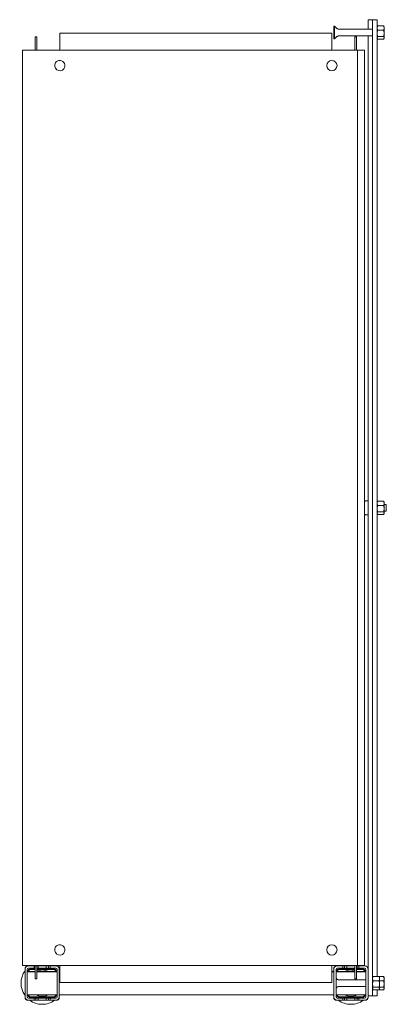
# Model space of a CAD drawing. Header units: millimetres. Extents: x 79 to 399, y -712 to 149.
import ezdxf

# ---------------------------------------------------------------- set-up
doc = ezdxf.new("R2010")
doc.units = ezdxf.units.MM

msp = doc.modelspace()

# ---------------------------------------------------------------- linework, layer by layer
at = {"color": 0, "linetype": 'Continuous', "lineweight": 0}
for p, q in [((383.21, 148.5), (383.21, 143.04)), ((387.21, 148.5), (383.21, 148.5)), ((387.21, 148.5), (387.21, 145.13)), ((391.21, 148.5), (387.21, 148.5)), ((391.21, 145.13), (391.21, 148.5)), ((353.21, 142.98), (353.21, 140.91)), ((353.86, 142.98), (353.21, 142.98)), ((353.21, 140.91), (353.21, 131.68)), ((353.86, 142.98), (353.86, 140.91)), ((356.07, 140.77), (353.86, 142.98)), ((353.86, 140.91), (353.86, 131.68)), ((387.21, 140.33), (357.14, 140.33)), ((383.21, 143.04), (383.21, 140.33)), ((387.21, 145.13), (387.21, 145.01)), ((387.21, 145.01), (387.21, 124.04)), ((391.21, 145.13), (391.21, 145.01)), ((391.21, 124.04), (391.21, 145.01)), ((391.21, 143.04), (391.66, 143.04)), ((391.21, 142.33), (391.43, 142.7)), ((391.66, 143.04), (396.87, 143.04)), ((391.66, 139.44), (396.87, 139.44)), ((397.31, 142.33), (397.1, 142.7)), ((397.31, 142.33), (397.31, 141.24)), ((397.31, 141.24), (397.31, 136.59)), ((92.01, 133.63), (93.51, 133.63)), ((92.01, 133.63), (92.01, 131.83)), ((92.01, 121.83), (92.01, 131.83)), ((93.51, 133.63), (93.51, 131.83)), ((93.51, 121.83), (93.51, 131.83)), ((113.61, 136.83), (351.61, 136.83)), ((113.61, 136.83), (113.61, 121.83)), ((351.61, 121.83), (351.61, 136.83)), ((353.86, 131.68), (353.21, 131.68)), ((356.07, 133.89), (353.86, 131.68)), ((387.21, 134.33), (357.14, 134.33)), ((373.21, 133.63), (371.71, 133.63)), ((371.71, 131.83), (371.71, 133.63)), ((371.71, 131.83), (371.71, 121.83)), ((373.21, 131.83), (373.21, 133.63)), ((373.21, 131.83), (373.21, 121.83)), ((383.21, 134.33), (383.21, -680.37)), ((391.21, 132.33), (391.43, 131.96)), ((391.21, 131.62), (391.66, 131.62)), ((391.66, 133.73), (396.87, 133.73)), ((391.66, 131.62), (396.87, 131.62)), ((397.31, 132.33), (397.1, 131.96)), ((397.31, 132.68), (397.31, 136.59)), ((397.31, 132.68), (397.31, 132.33)), ((81.11, 121.83), (81.11, -678.17)), ((84.36, 121.83), (81.11, 121.83)), ((84.36, 121.83), (372.11, 121.83)), ((372.11, 121.83), (374.11, 121.83)), ((374.11, 121.83), (374.11, -678.17)), ((380.11, 121.83), (374.11, 121.83)), ((380.11, 121.83), (380.11, -678.17)), ((387.21, 124.04), (387.21, -278.17)), ((391.21, 124.04), (391.21, -687.96)), ((383.21, -272.17), (380.89, -272.17)), ((391.21, -273.17), (391.43, -272.8)), ((391.66, -272.46), (396.87, -272.46)), ((397.31, -273.17), (397.1, -272.8)), ((397.31, -273.17), (397.31, -274.26)), ((397.31, -274.26), (397.31, -278.91)), ((399.21, -275.17), (397.31, -275.17)), ((399.21, -275.17), (399.21, -276.27)), ((387.21, -278.17), (387.21, -680.37)), ((391.21, -283.17), (391.43, -283.54)), ((391.66, -276.06), (396.87, -276.06)), ((391.66, -281.77), (396.87, -281.77)), ((391.66, -283.88), (396.87, -283.88)), ((397.31, -283.17), (397.1, -283.54)), ((397.31, -282.82), (397.31, -278.91)), ((399.21, -281.17), (397.31, -281.17)), ((397.31, -282.82), (397.31, -283.17)), ((399.21, -276.27), (399.21, -281.17)), ((383.21, -284.17), (380.89, -284.17)), ((81.11, -678.17), (84.36, -678.17)), ((84.36, -678.17), (372.11, -678.17)), ((86.21, -678.67), (85.71, -678.67)), ((91.21, -678.67), (86.21, -678.67)), ((91.21, -680.67), (91.21, -678.67)), ((91.21, -678.67), (92.01, -678.67)), ((92.01, -688.17), (92.01, -678.17)), ((93.51, -688.17), (93.51, -678.17)), ((93.51, -678.67), (94.71, -678.67)), ((101.71, -678.67), (94.71, -678.67)), ((94.71, -678.67), (94.71, -680.67)), ((101.71, -680.67), (101.71, -678.67)), ((101.71, -678.67), (103.81, -678.67)), ((103.81, -678.67), (105.21, -678.67)), ((103.81, -678.67), (103.81, -680.67)), ((110.21, -678.67), (105.21, -678.67)), ((105.21, -678.67), (105.21, -680.67)), ((110.71, -678.67), (110.21, -678.67)), ((113.61, -678.17), (113.61, -693.17)), ((351.61, -693.17), (351.61, -678.17)), ((356.21, -678.67), (355.71, -678.67)), ((361.21, -678.67), (356.21, -678.67)), ((361.21, -680.67), (361.21, -678.67)), ((362.61, -678.67), (361.21, -678.67)), ((364.71, -678.67), (362.61, -678.67)), ((362.61, -680.67), (362.61, -678.67)), ((371.71, -678.67), (364.71, -678.67)), ((364.71, -678.67), (364.71, -680.67)), ((371.71, -678.17), (371.71, -678.67)), ((371.71, -680.67), (371.71, -678.67)), ((374.11, -678.17), (372.11, -678.17)), ((373.21, -678.17), (373.21, -688.17)), ((373.81, -678.67), (373.21, -678.67)), ((375.21, -678.67), (373.81, -678.67)), ((373.81, -680.67), (373.81, -678.67)), ((374.11, -678.17), (380.11, -678.17)), ((380.21, -678.67), (375.21, -678.67)), ((375.21, -678.67), (375.21, -680.67)), ((380.71, -678.67), (380.21, -678.67)), ((83.21, -681.17), (83.21, -681.67)), ((83.21, -681.67), (83.21, -705.67)), ((85.21, -681.67), (85.21, -705.67)), ((85.21, -683.57), (92.01, -683.57)), ((85.21, -683.67), (87.21, -683.67)), ((85.21, -683.77), (92.01, -683.77)), ((91.21, -680.67), (86.21, -680.67)), ((92.01, -683.67), (87.21, -683.67)), ((87.21, -683.67), (87.21, -683.77)), ((92.01, -681.17), (88.21, -681.17)), ((92.01, -681.67), (88.21, -681.67)), ((91.21, -680.67), (92.01, -680.67)), ((92.01, -688.17), (92.01, -689.97)), ((93.51, -680.67), (94.71, -680.67)), ((108.21, -681.17), (93.51, -681.17)), ((108.21, -681.67), (93.51, -681.67)), ((93.51, -683.57), (111.21, -683.57)), ((99.21, -683.67), (93.51, -683.67)), ((93.51, -683.77), (111.21, -683.77)), ((93.51, -688.17), (93.51, -689.97)), ((101.71, -680.67), (94.71, -680.67)), ((99.21, -683.77), (99.21, -683.67)), ((99.21, -683.67), (101.21, -683.67)), ((101.21, -683.67), (101.21, -683.77)), ((101.71, -680.67), (103.81, -680.67)), ((103.81, -680.67), (105.21, -680.67)), ((110.21, -680.67), (105.21, -680.67)), ((111.21, -705.67), (111.21, -681.67)), ((113.21, -681.67), (113.21, -681.17)), ((113.21, -705.67), (113.21, -681.67)), ((113.21, -683.57), (113.61, -683.57)), ((113.21, -683.77), (113.61, -683.77)), ((351.61, -683.57), (353.21, -683.57)), ((351.61, -683.77), (353.21, -683.77)), ((353.21, -681.17), (353.21, -681.67)), ((353.21, -681.67), (353.21, -705.67)), ((355.21, -681.67), (355.21, -705.67)), ((355.21, -683.57), (371.71, -683.57)), ((355.21, -683.77), (371.71, -683.77)), ((361.21, -680.67), (356.21, -680.67)), ((371.71, -681.17), (358.21, -681.17)), ((371.71, -681.67), (358.21, -681.67)), ((361.21, -680.67), (362.61, -680.67)), ((362.61, -680.67), (364.71, -680.67)), ((371.71, -680.67), (364.71, -680.67)), ((365.21, -683.77), (365.21, -683.67)), ((365.21, -683.67), (367.21, -683.67)), ((371.71, -683.67), (367.21, -683.67)), ((367.21, -683.67), (367.21, -683.77)), ((371.71, -680.67), (371.71, -688.17)), ((371.71, -689.97), (371.71, -688.17)), ((373.21, -680.67), (373.81, -680.67)), ((378.21, -681.17), (373.21, -681.17)), ((378.21, -681.67), (373.21, -681.67)), ((373.21, -683.57), (381.21, -683.57)), ((379.21, -683.67), (373.21, -683.67)), ((373.21, -683.77), (381.21, -683.77)), ((373.21, -689.97), (373.21, -688.17)), ((373.81, -680.67), (375.21, -680.67)), ((380.21, -680.67), (375.21, -680.67)), ((379.21, -683.77), (379.21, -683.67)), ((379.21, -683.67), (381.21, -683.67)), ((381.21, -705.67), (381.21, -681.67)), ((383.21, -680.37), (383.21, -681.67)), ((383.21, -705.67), (383.21, -681.67)), ((387.21, -701.34), (387.21, -680.37)), ((387.21, -688.67), (387.43, -688.3)), ((387.66, -687.96), (392.87, -687.96)), ((392.87, -687.96), (396.87, -687.96)), ((393.31, -688.67), (393.1, -688.3)), ((397.31, -688.67), (397.1, -688.3)), ((92.01, -689.97), (93.51, -689.97)), ((351.61, -693.17), (113.61, -693.17)), ((356.07, -690.23), (355.21, -689.37)), ((356.07, -697.11), (355.21, -697.97)), ((381.21, -690.67), (357.14, -690.67)), ((381.21, -696.67), (357.14, -696.67)), ((373.21, -689.97), (371.71, -689.97)), ((387.66, -691.56), (392.87, -691.56)), ((393.31, -688.67), (393.31, -689.76)), ((393.31, -689.76), (393.31, -694.41)), ((393.31, -691.56), (396.87, -691.56)), ((393.31, -698.32), (393.31, -694.41)), ((397.31, -688.67), (397.31, -689.76)), ((397.31, -689.76), (397.31, -694.41)), ((397.31, -698.32), (397.31, -694.41)), ((83.21, -705.67), (83.21, -706.17)), ((85.21, -703.77), (111.21, -703.77)), ((88.21, -705.66), (108.21, -705.66)), ((113.21, -703.77), (353.21, -703.77)), ((113.21, -706.17), (113.21, -705.67)), ((353.21, -705.67), (353.21, -706.17)), ((355.21, -703.77), (381.21, -703.77)), ((358.21, -705.66), (378.21, -705.66)), ((387.21, -704.84), (383.21, -704.84)), ((383.21, -706.17), (383.21, -705.67)), ((387.21, -698.67), (387.43, -699.04)), ((387.21, -701.34), (387.21, -701.47)), ((387.21, -704.84), (387.21, -701.47)), ((391.21, -704.84), (387.21, -704.84)), ((387.66, -697.27), (392.87, -697.27)), ((387.66, -699.38), (392.87, -699.38)), ((391.21, -699.38), (391.21, -699.38)), ((391.21, -704.84), (391.21, -699.38)), ((392.87, -699.38), (396.87, -699.38)), ((393.31, -698.67), (393.1, -699.04)), ((393.31, -697.27), (396.87, -697.27)), ((393.31, -698.32), (393.31, -698.67)), ((397.31, -698.67), (397.1, -699.04)), ((397.31, -698.32), (397.31, -698.67)), ((85.71, -708.67), (86.21, -708.67)), ((86.21, -706.67), (91.21, -706.67)), ((86.21, -708.67), (91.21, -708.67)), ((88.21, -706.17), (108.21, -706.17)), ((91.21, -708.67), (91.21, -706.67)), ((92.61, -706.67), (91.21, -706.67)), ((91.21, -708.67), (92.61, -708.67)), ((94.71, -706.67), (92.61, -706.67)), ((92.61, -706.67), (92.61, -708.67)), ((92.61, -708.67), (94.71, -708.67)), ((94.71, -706.67), (101.71, -706.67)), ((94.71, -706.67), (94.71, -708.67)), ((94.71, -708.67), (101.71, -708.67)), ((101.71, -708.67), (101.71, -706.67)), ((103.81, -706.67), (101.71, -706.67)), ((101.71, -708.67), (103.81, -708.67)), ((105.21, -706.67), (103.81, -706.67)), ((103.81, -706.67), (103.81, -708.67)), ((103.81, -708.67), (105.21, -708.67)), ((105.21, -706.67), (110.21, -706.67)), ((105.21, -706.67), (105.21, -708.67)), ((105.21, -708.67), (110.21, -708.67)), ((110.21, -708.67), (110.71, -708.67)), ((355.71, -708.67), (356.21, -708.67)), ((356.21, -706.67), (361.21, -706.67)), ((356.21, -708.67), (361.21, -708.67)), ((358.21, -706.17), (378.21, -706.17)), ((361.21, -708.67), (361.21, -706.67)), ((362.61, -706.67), (361.21, -706.67)), ((362.61, -708.67), (361.21, -708.67)), ((364.71, -706.67), (362.61, -706.67)), ((362.61, -708.67), (362.61, -706.67)), ((364.71, -708.67), (362.61, -708.67)), ((364.71, -706.67), (371.71, -706.67)), ((364.71, -706.67), (364.71, -708.67)), ((364.71, -708.67), (371.71, -708.67)), ((371.71, -708.67), (371.71, -706.67)), ((373.81, -706.67), (371.71, -706.67)), ((373.81, -708.67), (371.71, -708.67)), ((375.21, -706.67), (373.81, -706.67)), ((373.81, -708.67), (373.81, -706.67)), ((375.21, -708.67), (373.81, -708.67)), ((375.21, -706.67), (380.21, -706.67)), ((375.21, -706.67), (375.21, -708.67)), ((375.21, -708.67), (380.21, -708.67)), ((380.21, -708.67), (380.71, -708.67))]:
    msp.add_line(p, q, dxfattribs=at)
at = {"color": 0, "linetype": 'Continuous', "lineweight": 0, "extrusion": (0, 0, -1)}
for centre, radius, start, end in [((-357.14, 141.83), 1.5, 270, 315), ((-357.14, 132.83), 1.5, 45, 90), ((-388.61, -278.17), 10, 31.7486, 35.25153), ((-380.89, -272.71), 0.54, 35.25153, 90), ((-388.61, -278.17), 10, 324.74847, 328.2514), ((-380.89, -283.63), 0.54, 270, 324.74847), ((-98.21, -693.67), 18.5, 54.17523, 56.9125), ((-98.21, -693.67), 18.5, 123.0875, 125.82477), ((-368.21, -693.67), 18.5, 54.17523, 56.9125), ((-368.21, -693.67), 18.5, 123.0875, 125.82477), ((-98.21, -693.67), 18.5, 324.17523, 35.82477), ((-98.21, -693.67), 18.5, 144.17523, 146.32903), ((-368.21, -693.67), 18.5, 33.08933, 35.82477), ((-357.14, -689.17), 1.5, 270, 315), ((-357.14, -698.17), 1.5, 45, 90), ((-98.21, -693.67), 18.5, 213.08933, 215.82477), ((-368.21, -693.67), 18.5, 324.17523, 326.91067), ((-98.21, -693.67), 18.5, 270, 305.82477), ((-98.21, -693.67), 18.5, 234.17523, 270), ((-368.21, -693.67), 18.5, 270, 305.82477), ((-368.21, -693.67), 18.5, 234.17523, 270)]:
    msp.add_arc(centre, radius, start, end, dxfattribs=at)
at = {"color": 0, "linetype": 'Continuous', "lineweight": 0}
for centre, radius, start, end in [((113.61, 108.33), 4.5, 323.58761, 143.58761), ((351.61, 108.33), 4.5, 0, 180), ((113.61, 108.33), 4.5, 143.58761, 323.58761), ((351.61, 108.33), 4.5, 180, 0), ((113.61, -664.67), 4.5, 143.58761, 323.58761), ((113.61, -664.67), 4.5, 323.58761, 143.58761), ((351.61, -664.67), 4.5, 0, 180), ((351.61, -664.67), 4.5, 180, 0), ((86.21, -681.67), 3, 90, 180), ((85.71, -681.17), 2.5, 90, 180), ((110.21, -681.67), 3, 0, 90), ((110.71, -681.17), 2.5, 0, 90), ((356.21, -681.67), 3, 90, 180), ((355.71, -681.17), 2.5, 90, 180), ((380.21, -681.67), 3, 0, 90), ((380.71, -681.17), 2.5, 0, 90), ((86.21, -681.67), 1, 90, 180), ((88.21, -683.67), 2.5, 90, 177.70756), ((88.21, -683.67), 1.99, 90, 177.1251), ((98.21, -693.67), 11.5, 90, 114.16279), ((98.21, -693.67), 11.5, 61.43328, 90), ((108.21, -683.67), 2.5, 2.29244, 90), ((108.21, -683.67), 1.99, 2.8749, 90), ((110.21, -681.67), 1, 0, 90), ((356.21, -681.67), 1, 90, 180), ((358.21, -683.67), 2.5, 90, 177.70756), ((358.21, -683.67), 1.99, 90, 177.1251), ((368.21, -693.67), 11.5, 90, 118.56672), ((368.21, -693.67), 11.5, 72.28107, 90), ((368.21, -693.67), 11.5, 61.43328, 64.22854), ((378.21, -683.67), 2.5, 2.29244, 90), ((378.21, -683.67), 1.99, 2.8749, 90), ((380.21, -681.67), 1, 0, 90), ((86.21, -705.67), 3, 180, 270), ((86.21, -705.67), 1, 180, 270), ((88.21, -703.67), 2.5, 182.29244, 270), ((88.21, -703.67), 1.99, 182.8749, 270), ((98.21, -693.67), 11.5, 241.43328, 270), ((98.21, -693.67), 11.5, 270, 298.56672), ((108.21, -703.67), 2.5, 270, 357.70756), ((108.21, -703.67), 1.99, 270, 357.1251), ((110.21, -705.67), 1, 270, 0), ((110.21, -705.67), 3, 270, 0), ((356.21, -705.67), 3, 180, 270), ((356.21, -705.67), 1, 180, 270), ((358.21, -703.67), 2.5, 182.29244, 270), ((358.21, -703.67), 1.99, 182.8749, 270), ((368.21, -693.67), 11.5, 241.43328, 270), ((368.21, -693.67), 11.5, 270, 298.56672), ((378.21, -703.67), 2.5, 270, 357.70756), ((378.21, -703.67), 1.99, 270, 357.1251), ((380.21, -705.67), 1, 270, 0), ((380.21, -705.67), 3, 270, 0), ((85.71, -706.17), 2.5, 180, 270), ((110.71, -706.17), 2.5, 270, 0), ((355.71, -706.17), 2.5, 180, 270), ((380.71, -706.17), 2.5, 270, 0)]:
    msp.add_arc(centre, radius, start, end, dxfattribs=at)
for points, weights in [([(391.21, 141.24), (391.21, 142.08), (391.66, 143.04)], [2.22975607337, 2.22975607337, 2.06966679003]), ([(391.66, 139.44), (391.21, 140.41), (391.21, 141.24)], [2.06966679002, 2.22975607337, 2.22975607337]), ([(391.66, 139.44), (391.21, 137.91), (391.21, 136.59)], [2.06966679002, 2.22975607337, 2.22975607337]), ([(391.66, 143.04), (391.52, 142.87), (391.43, 142.7)], [2.06966679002, 2.11660578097, 2.14978202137]), ([(397.31, 141.24), (397.31, 142.08), (396.87, 143.04)], [2.22975607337, 2.22975607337, 2.06966679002]), ([(396.87, 143.04), (397.01, 142.87), (397.1, 142.7)], [2.06966679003, 2.11660578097, 2.14978202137]), ([(396.87, 139.44), (397.31, 140.41), (397.31, 141.24)], [2.06966679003, 2.22975607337, 2.22975607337]), ([(396.87, 139.44), (397.31, 137.91), (397.31, 136.59)], [2.06966679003, 2.22975607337, 2.22975607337]), ([(391.21, 136.59), (391.21, 135.26), (391.66, 133.73)], [2.22975607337, 2.22975607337, 2.06966679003]), ([(391.21, 132.68), (391.21, 133.17), (391.66, 133.73)], [2.22975607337, 2.22975607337, 2.06966679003]), ([(391.66, 131.62), (391.21, 132.19), (391.21, 132.68)], [2.06966679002, 2.22975607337, 2.22975607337]), ([(397.31, 136.59), (397.31, 135.26), (396.87, 133.73)], [2.22975607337, 2.22975607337, 2.06966679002]), ([(397.31, 132.68), (397.31, 133.17), (396.87, 133.73)], [2.22975607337, 2.22975607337, 2.06966679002]), ([(396.87, 131.62), (397.31, 132.19), (397.31, 132.68)], [2.06966679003, 2.22975607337, 2.22975607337]), ([(391.21, -274.26), (391.21, -273.42), (391.66, -272.46)], [2.22975607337, 2.22975607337, 2.06966679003]), ([(391.66, -276.06), (391.21, -275.09), (391.21, -274.26)], [2.06966679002, 2.22975607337, 2.22975607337]), ([(391.66, -272.46), (391.52, -272.63), (391.43, -272.8)], [2.06966679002, 2.11660578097, 2.14978202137]), ([(397.31, -274.26), (397.31, -273.42), (396.87, -272.46)], [2.22975607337, 2.22975607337, 2.06966679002]), ([(396.87, -272.46), (397.01, -272.63), (397.1, -272.8)], [2.06966679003, 2.11660578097, 2.14978202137]), ([(396.87, -276.06), (397.31, -275.09), (397.31, -274.26)], [2.06966679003, 2.22975607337, 2.22975607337]), ([(391.66, -276.06), (391.21, -277.59), (391.21, -278.91)], [2.06966679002, 2.22975607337, 2.22975607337]), ([(391.21, -278.91), (391.21, -280.24), (391.66, -281.77)], [2.22975607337, 2.22975607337, 2.06966679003]), ([(391.21, -282.82), (391.21, -282.33), (391.66, -281.77)], [2.22975607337, 2.22975607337, 2.06966679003]), ([(391.66, -283.88), (391.21, -283.31), (391.21, -282.82)], [2.06966679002, 2.22975607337, 2.22975607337]), ([(396.87, -276.06), (397.31, -277.59), (397.31, -278.91)], [2.06966679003, 2.22975607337, 2.22975607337]), ([(397.31, -278.91), (397.31, -280.24), (396.87, -281.77)], [2.22975607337, 2.22975607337, 2.06966679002]), ([(397.31, -282.82), (397.31, -282.33), (396.87, -281.77)], [2.22975607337, 2.22975607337, 2.06966679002]), ([(396.87, -283.88), (397.31, -283.31), (397.31, -282.82)], [2.06966679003, 2.22975607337, 2.22975607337]), ([(387.21, -689.76), (387.21, -688.92), (387.66, -687.96)], [2.22975607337, 2.22975607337, 2.06966679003]), ([(387.66, -687.96), (387.52, -688.13), (387.43, -688.3)], [2.06966679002, 2.11660578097, 2.14978202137]), ([(393.31, -689.76), (393.31, -688.92), (392.87, -687.96)], [2.22975607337, 2.22975607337, 2.06966679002]), ([(392.87, -687.96), (393.01, -688.13), (393.1, -688.3)], [2.06966679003, 2.11660578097, 2.14978202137]), ([(397.31, -689.76), (397.31, -688.92), (396.87, -687.96)], [2.22975607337, 2.22975607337, 2.06966679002]), ([(396.87, -687.96), (397.01, -688.13), (397.1, -688.3)], [2.06966679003, 2.11660578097, 2.14978202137]), ([(387.66, -691.56), (387.21, -690.59), (387.21, -689.76)], [2.06966679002, 2.22975607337, 2.22975607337]), ([(387.66, -691.56), (387.21, -693.09), (387.21, -694.41)], [2.06966679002, 2.22975607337, 2.22975607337]), ([(387.21, -694.41), (387.21, -695.74), (387.66, -697.27)], [2.22975607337, 2.22975607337, 2.06966679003]), ([(392.87, -691.56), (393.31, -690.59), (393.31, -689.76)], [2.06966679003, 2.22975607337, 2.22975607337]), ([(392.87, -691.56), (393.31, -693.09), (393.31, -694.41)], [2.06966679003, 2.22975607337, 2.22975607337]), ([(393.31, -694.41), (393.31, -695.74), (392.87, -697.27)], [2.22975607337, 2.22975607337, 2.06966679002]), ([(396.87, -691.56), (397.31, -690.59), (397.31, -689.76)], [2.06966679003, 2.22975607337, 2.22975607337]), ([(396.87, -691.56), (397.31, -693.09), (397.31, -694.41)], [2.06966679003, 2.22975607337, 2.22975607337]), ([(397.31, -694.41), (397.31, -695.74), (396.87, -697.27)], [2.22975607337, 2.22975607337, 2.06966679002]), ([(387.21, -698.32), (387.21, -697.83), (387.66, -697.27)], [2.22975607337, 2.22975607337, 2.06966679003]), ([(387.66, -699.38), (387.21, -698.81), (387.21, -698.32)], [2.06966679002, 2.22975607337, 2.22975607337]), ([(393.31, -698.32), (393.31, -697.83), (392.87, -697.27)], [2.22975607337, 2.22975607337, 2.06966679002]), ([(392.87, -699.38), (393.31, -698.81), (393.31, -698.32)], [2.06966679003, 2.22975607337, 2.22975607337]), ([(397.31, -698.32), (397.31, -697.83), (396.87, -697.27)], [2.22975607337, 2.22975607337, 2.06966679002]), ([(396.87, -699.38), (397.31, -698.81), (397.31, -698.32)], [2.06966679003, 2.22975607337, 2.22975607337])]:
    msp.add_rational_spline(points, weights, degree=2, dxfattribs=at)

doc.saveas('drawing.dxf')
